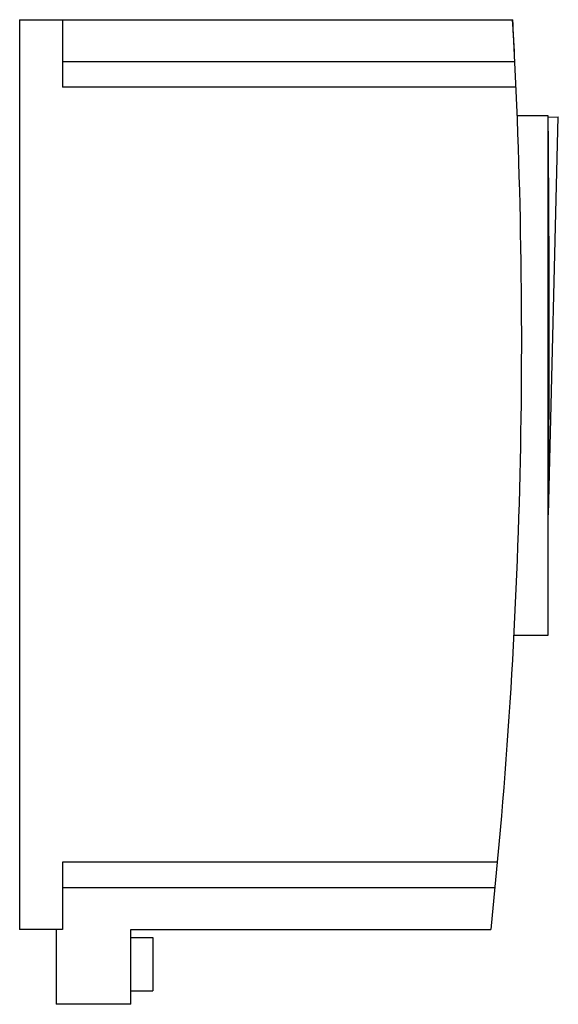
# Model space of a CAD drawing. Header units: millimetres. Extents: x 29 to 130, y 18 to 202.
import ezdxf

# ---------------------------------------------------------------- set-up
doc = ezdxf.new("R2010")
doc.units = ezdxf.units.MM
doc.header["$LTSCALE"] = 14.284488
doc.layers.get('0').update_dxf_attribs({"linetype": 'CONTINUOUS'})

msp = doc.modelspace()

# ---------------------------------------------------------------- linework, layer by layer
at = {"color": 7, "linetype": 'Continuous'}
for p, q in [((29.28, 201.84), (29.28, 31.84)), ((29.28, 201.84), (121.44, 201.84)), ((37.28, 201.84), (37.28, 189.25)), ((121.81, 193.98), (37.28, 193.98)), ((122.04, 189.25), (37.28, 189.25)), ((128.08, 183.84), (122.27, 183.84)), ((128.08, 86.84), (128.08, 183.84)), ((128.08, 183.64), (129.95, 183.7)), ((128.09, 109.28), (129.95, 183.7)), ((121.68, 86.84), (128.08, 86.84)), ((118.61, 44.43), (37.28, 44.43)), ((37.28, 44.43), (37.28, 31.84)), ((37.28, 39.69), (118.17, 39.69)), ((37.28, 31.84), (29.28, 31.84)), ((36.09, 31.84), (36.09, 17.84)), ((50.08, 31.84), (117.37, 31.84)), ((50.08, 17.84), (50.08, 31.84)), ((50.08, 30.34), (54.14, 30.34)), ((54.14, 30.34), (54.14, 20.34)), ((50.08, 20.34), (54.14, 20.34)), ((50.08, 17.84), (36.09, 17.84))]:
    msp.add_line(p, q, dxfattribs=at)
for centre, radius, start, end in [((-934, 141.76), 1057.11, 354.03136, 3.258), ((-1000.83, 141.88), 1123.87, 2.65733, 3.05831)]:
    msp.add_arc(centre, radius, start, end, dxfattribs=at)
msp.add_open_spline([(128.08, 112.35), (128.16, 118.17), (128.25, 129.79), (128.27, 153.05), (128.17, 170.49), (128.08, 182.11)], degree=3, knots=[0, 0, 0, 0, 0.25, 0.5, 1, 1, 1, 1], dxfattribs=at)

doc.saveas('drawing.dxf')
